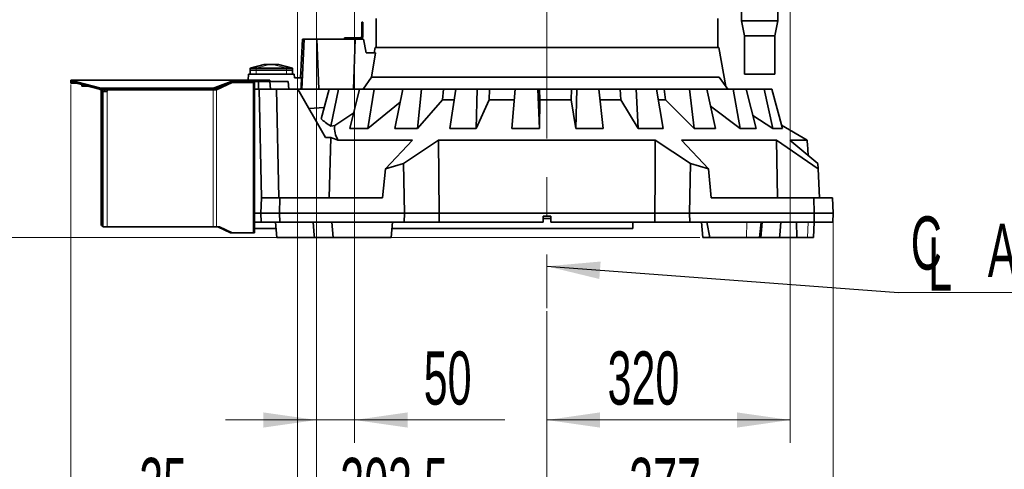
# Model space of a CAD drawing. Header units: millimetres. Extents: x 0 to 12429, y 0 to 8400.
# Tile 84 of 133: x 6373 to 7669, y 2835 to 3426. Entities that reach past the tile are written whole.
import ezdxf

# ---------------------------------------------------------------- set-up
doc = ezdxf.new("R2010")
doc.units = ezdxf.units.MM
doc.header["$LTSCALE"] = 20
doc.linetypes.add('CENTERX2', pattern=[20.32, 12.7, -2.54, 2.54, -2.54])
doc.styles.add('SLDTEXTSTYLE0', font='TXT', dxfattribs={"width": 0.605})
doc.dimstyles.new('SLDDIMSTYLE1', dxfattribs={"dimtxt": 70, "dimasz": 70, "dimexe": 0, "dimexo": 0.0625, "dimgap": 17.5, "dimtad": 1, "dimdec": 0, "dimrnd": 1e-09, "dimzin": 12, "dimdsep": 46, "dimtxsty": 'SLDTEXTSTYLE0', "dimsah": 1, "dimcen": 0.09, "dimadec": 0, "dimazin": 3, "dimtfac": 1, "dimtofl": 0, "dimtmove": 0, "dimatfit": 3, "dimfxl": 1, "dimfrac": 2, "dimtolj": 1, "dimtzin": 12, "dimarcsym": 0})
doc.dimstyles.new('SLDDIMSTYLE2', dxfattribs={"dimtxt": 70, "dimasz": 70, "dimexe": 0, "dimexo": 0.0625, "dimgap": 17.5, "dimtad": 1, "dimdec": 1, "dimrnd": 1e-09, "dimzin": 12, "dimdsep": 46, "dimtxsty": 'SLDTEXTSTYLE0', "dimsah": 1, "dimcen": 0.09, "dimadec": 0, "dimazin": 3, "dimtfac": 1, "dimtmove": 0, "dimatfit": 0, "dimfxl": 1, "dimfrac": 2, "dimtolj": 1, "dimtzin": 12, "dimarcsym": 0})
doc.dimstyles.new('SLDDIMSTYLE3', dxfattribs={"dimtxt": 70, "dimasz": 70, "dimexe": 0, "dimexo": 0.0625, "dimgap": 17.5, "dimtad": 1, "dimdec": 1, "dimrnd": 1e-09, "dimzin": 12, "dimdsep": 46, "dimtxsty": 'SLDTEXTSTYLE0', "dimsah": 1, "dimcen": 0.09, "dimadec": 0, "dimazin": 3, "dimtfac": 1, "dimtofl": 0, "dimtmove": 0, "dimatfit": 3, "dimfxl": 1, "dimfrac": 2, "dimtolj": 1, "dimtzin": 12, "dimarcsym": 0})
doc.dimstyles.new('SLDDIMSTYLE5', dxfattribs={"dimtxt": 0.18, "dimasz": 70, "dimexe": 0, "dimexo": 0.0625, "dimgap": 0, "dimtad": 0, "dimtih": 1, "dimtoh": 1, "dimdec": 0, "dimrnd": 1e-09, "dimzin": 0, "dimdsep": 46, "dimtxsty": 'Standard', "dimsah": 1, "dimcen": 0.09, "dimadec": 0, "dimazin": 0, "dimtfac": 70, "dimtdec": 0, "dimtofl": 0, "dimtmove": 0, "dimatfit": 3, "dimfxl": 1, "dimfrac": 2, "dimtolj": 1, "dimtzin": 0, "dimarcsym": 0})

# ---------------------------------------------------------------- blocks, each defined once
blk = doc.blocks.new('_D_1')
at = {"color": 7, "linetype": 'Continuous', "lineweight": 0}
for p, q in [((7177, 5440), (5750, 5440)), ((5780, 5440), (5780, 3139.6)), ((6707.4, 3139.6), (5750, 3139.6))]:
    blk.add_line(p, q, dxfattribs=at)
at = {"color": 7, "linetype": 'Continuous', "lineweight": 18}
for points in [[(5780, 5440), (5770, 5370), (5790, 5370)], [(5780, 3139.6), (5790, 3209.6), (5770, 3209.6)]]:
    blk.add_solid(points, dxfattribs=at)
at = {"color": 7, "linetype": 'Continuous', "lineweight": 18, "insert": (5689.8, 4255.1), "char_height": 70, "attachment_point": 1, "rotation": 90, "style": 'SLDTEXTSTYLE0'}
blk.add_mtext('*)', dxfattribs=at)
blk = doc.blocks.new('_D_5')
at = {"color": 7, "linetype": 'Continuous', "lineweight": 0}
for p, q in [((7383, 3919.6), (5890, 3919.6)), ((5920, 3919.6), (5920, 3139.6)), ((7268.3, 3139.6), (5890, 3139.6))]:
    blk.add_line(p, q, dxfattribs=at)
at = {"color": 7, "linetype": 'Continuous', "lineweight": 18}
for points in [[(5920, 3919.6), (5910, 3849.6), (5930, 3849.6)], [(5920, 3139.6), (5930, 3209.6), (5910, 3209.6)]]:
    blk.add_solid(points, dxfattribs=at)
at = {"color": 7, "linetype": 'Continuous', "lineweight": 18, "insert": (5829.8, 3449.4), "char_height": 70, "attachment_point": 1, "rotation": 90, "style": 'SLDTEXTSTYLE0'}
blk.add_mtext('780', dxfattribs=at)
blk = doc.blocks.new('_D_9')
at = {"color": 7, "linetype": 'Continuous', "lineweight": 0}
for p, q in [((7387, 5050.6), (7387, 2869.6)), ((7067, 3042.8), (7067, 2869.6)), ((7387, 2899.6), (7067, 2899.6))]:
    blk.add_line(p, q, dxfattribs=at)
at = {"color": 7, "linetype": 'Continuous', "lineweight": 18}
for points in [[(7067, 2899.6), (7137, 2889.6), (7137, 2909.6)], [(7387, 2899.6), (7317, 2909.6), (7317, 2889.6)]]:
    blk.add_solid(points, dxfattribs=at)
at = {"color": 7, "linetype": 'Continuous', "lineweight": 18, "insert": (7146.8, 2989.8), "char_height": 70, "attachment_point": 1, "style": 'SLDTEXTSTYLE0'}
blk.add_mtext('320', dxfattribs=at)
blk = doc.blocks.new('_D_12')
at = {"color": 7, "linetype": 'Continuous', "lineweight": 0}
for p, q in [((6801, 3639.5), (6030, 3639.5)), ((6060, 3139.6), (6060, 3639.5)), ((6707.4, 3139.6), (6030, 3139.6))]:
    blk.add_line(p, q, dxfattribs=at)
at = {"color": 7, "linetype": 'Continuous', "lineweight": 18}
for points in [[(6060, 3639.5), (6050, 3569.5), (6070, 3569.5)], [(6060, 3139.6), (6070, 3209.6), (6050, 3209.6)]]:
    blk.add_solid(points, dxfattribs=at)
at = {"color": 7, "linetype": 'Continuous', "lineweight": 18, "insert": (5969.8, 3309.3), "char_height": 70, "attachment_point": 1, "rotation": 90, "style": 'SLDTEXTSTYLE0'}
blk.add_mtext('500', dxfattribs=at)
blk = doc.blocks.new('_D_20')
at = {"color": 7, "linetype": 'Continuous', "lineweight": 0}
for p, q in [((6763.5, 3627), (6763.5, 2729.6)), ((7067, 3042.8), (7067, 2729.6)), ((6763.5, 2759.6), (7067, 2759.6))]:
    blk.add_line(p, q, dxfattribs=at)
at = {"color": 7, "linetype": 'Continuous', "lineweight": 18}
for points in [[(6763.5, 2759.6), (6833.5, 2749.6), (6833.5, 2769.6)], [(7067, 2759.6), (6997, 2769.6), (6997, 2749.6)]]:
    blk.add_solid(points, dxfattribs=at)
at = {"color": 7, "linetype": 'Continuous', "lineweight": 18, "insert": (6794.9, 2849.8), "char_height": 70, "attachment_point": 1, "style": 'SLDTEXTSTYLE0'}
blk.add_mtext('303,5', dxfattribs=at)
blk = doc.blocks.new('_D_21')
at = {"color": 7, "linetype": 'Continuous', "lineweight": 0}
for p, q in [((7444, 3167.6), (7444, 2729.6)), ((7067, 3042.8), (7067, 2729.6)), ((7444, 2759.6), (7067, 2759.6))]:
    blk.add_line(p, q, dxfattribs=at)
at = {"color": 7, "linetype": 'Continuous', "lineweight": 18}
for points in [[(7067, 2759.6), (7137, 2749.6), (7137, 2769.6)], [(7444, 2759.6), (7374, 2769.6), (7374, 2749.6)]]:
    blk.add_solid(points, dxfattribs=at)
at = {"color": 7, "linetype": 'Continuous', "lineweight": 18, "insert": (7175.3, 2849.8), "char_height": 70, "attachment_point": 1, "style": 'SLDTEXTSTYLE0'}
blk.add_mtext('377', dxfattribs=at)
blk = doc.blocks.new('_D_22')
at = {"color": 7, "linetype": 'Continuous', "lineweight": 0}
for p, q in [((6440, 3340.6), (6440, 2589.6)), ((7444, 3167.6), (7444, 2589.6)), ((7444, 2619.6), (6440, 2619.6))]:
    blk.add_line(p, q, dxfattribs=at)
at = {"color": 7, "linetype": 'Continuous', "lineweight": 18}
for points in [[(6440, 2619.6), (6510, 2609.6), (6510, 2629.6)], [(7444, 2619.6), (7374, 2629.6), (7374, 2609.6)]]:
    blk.add_solid(points, dxfattribs=at)
at = {"color": 7, "linetype": 'Continuous', "lineweight": 18, "insert": (6835.1, 2709.8), "char_height": 70, "attachment_point": 1, "style": 'SLDTEXTSTYLE0'}
blk.add_mtext('1004', dxfattribs=at)
blk = doc.blocks.new('_D_23')
at = {"color": 7, "linetype": 'Continuous', "lineweight": 0}
for p, q in [((6763.5, 3627), (6763.5, 2869.6)), ((6813.5, 3627), (6813.5, 2869.6)), ((6763.5, 2899.6), (6643.5, 2899.6)), ((6763.5, 2899.6), (6813.5, 2899.6)), ((6813.5, 2899.6), (7011.6, 2899.6))]:
    blk.add_line(p, q, dxfattribs=at)
at = {"color": 7, "linetype": 'Continuous', "lineweight": 18}
for points in [[(6763.5, 2899.6), (6693.5, 2909.6), (6693.5, 2889.6)], [(6813.5, 2899.6), (6883.5, 2889.6), (6883.5, 2909.6)]]:
    blk.add_solid(points, dxfattribs=at)
at = {"color": 7, "linetype": 'Continuous', "lineweight": 18, "insert": (6904.7, 2989.8), "char_height": 70, "attachment_point": 1, "style": 'SLDTEXTSTYLE0'}
blk.add_mtext('50', dxfattribs=at)
blk = doc.blocks.new('_D_24')
at = {"color": 7, "linetype": 'Continuous', "lineweight": 0}
for p, q in [((6738.5, 3687), (6738.5, 2729.6)), ((6763.5, 3627), (6763.5, 2729.6)), ((6738.5, 2759.6), (6530, 2759.6)), ((6738.5, 2759.6), (6763.5, 2759.6)), ((6763.5, 2759.6), (6883.5, 2759.6))]:
    blk.add_line(p, q, dxfattribs=at)
at = {"color": 7, "linetype": 'Continuous', "lineweight": 18}
for points in [[(6738.5, 2759.6), (6668.5, 2769.6), (6668.5, 2749.6)], [(6763.5, 2759.6), (6833.5, 2749.6), (6833.5, 2769.6)]]:
    blk.add_solid(points, dxfattribs=at)
at = {"color": 7, "linetype": 'Continuous', "lineweight": 18, "insert": (6530, 2849.8), "char_height": 70, "attachment_point": 1, "style": 'SLDTEXTSTYLE0'}
blk.add_mtext('25', dxfattribs=at)
blk = doc.blocks.new('SW_SYMBOL_MOD_CL')
at = {"color": 0, "linetype": 'Continuous', "lineweight": 0, "char_height": 15515, "attachment_point": 5, "style": 'SLDTEXTSTYLE0'}
for s, insert in [('C', (8000, 12000)), ('L', (12000, 6000))]:
    blk.add_mtext(s, dxfattribs=dict(at, insert=insert))
blk = doc.blocks.new('SW_NOTE_0_4')
at = {"color": 0, "linetype": 'Continuous', "lineweight": 0}
for p, q in [((0, 0), (331.1, 0)), ((331.1, 0), (0, 0)), ((0, 0), (331.1, 0)), ((331.1, 0), (0, 0)), ((0, 0), (331.1, 0)), ((331.1, 0), (0, 0))]:
    blk.add_line(p, q, dxfattribs=at)
at = {"color": 0, "linetype": 'Continuous', "lineweight": 0, "xscale": 0.004511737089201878, "yscale": 0.004511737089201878, "zscale": 0.004511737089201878}
blk.add_blockref('SW_SYMBOL_MOD_CL', (0.4, 10.5), dxfattribs=at)
at = {"color": 0, "linetype": 'Continuous', "lineweight": 0, "insert": (117.5, 90.6), "char_height": 70, "attachment_point": 1, "style": 'SLDTEXTSTYLE0'}
blk.add_mtext('Axis 1', dxfattribs=at)

msp = doc.modelspace()

# ---------------------------------------------------------------- linework, layer by layer
at = {"color": 7, "linetype": 'CENTERX2', "lineweight": 18}
msp.add_line((7067.001609, 3523.579774), (7067.001609, 3046.777006), dxfattribs=at)
at = {"color": 7, "linetype": 'Continuous', "lineweight": 35}
for p, q in [((7323.001609, 3491.846889), (7323.001609, 3424.579774)), ((7371.001609, 3424.579774), (7371.001609, 3491.846889)), ((6842.001609, 3427.579774), (6842.001609, 3389.579774)), ((7292.001609, 3389.579774), (7292.001609, 3427.579774)), ((7323.001609, 3424.579774), (7327.001609, 3404.579774)), ((7371.001609, 3424.579774), (7323.001609, 3424.579774)), ((7367.001609, 3404.579774), (7371.001609, 3424.579774)), ((6823.001609, 3422.579774), (6824.501609, 3422.579774)), ((6823.001609, 3420.079774), (6823.001609, 3422.579774)), ((6824.501609, 3420.079774), (6823.001609, 3420.079774)), ((6823.001609, 3404.079774), (6823.001609, 3420.079774)), ((6824.501609, 3422.579774), (6824.501609, 3420.079774)), ((6824.501609, 3404.079774), (6824.501609, 3420.079774)), ((6745.001609, 3400.579774), (6742.328813, 3349.579774)), ((6744.002558, 3334.579774), (6747.074728, 3400.579774)), ((6745.001609, 3400.579774), (6747.074728, 3400.579774)), ((6747.074728, 3400.579774), (6763.969075, 3400.579774)), ((6766.627793, 3334.579774), (6763.969075, 3400.579774)), ((6763.969075, 3400.579774), (6814.227465, 3400.579774)), ((6800.501609, 3400.579774), (6800.501609, 3402.079774)), ((6800.501609, 3402.079774), (6804.501609, 3402.079774)), ((6804.501609, 3402.079774), (6804.501609, 3400.579774)), ((6804.501609, 3402.079774), (6821.001609, 3402.079774)), ((6812.380243, 3334.579774), (6814.227465, 3400.579774)), ((6814.227465, 3400.579774), (6825.512475, 3400.579774)), ((6828.777064, 3382.579774), (6825.512475, 3400.579774)), ((7327.001609, 3404.579774), (7327.001609, 3354.579774)), ((7367.001609, 3404.579774), (7327.001609, 3404.579774)), ((7367.001609, 3354.579774), (7367.001609, 3404.579774)), ((6840.699593, 3389.579774), (6839.465305, 3382.579774)), ((6840.699593, 3389.579774), (7293.303626, 3389.579774)), ((7302.332835, 3338.372583), (7293.303626, 3389.579774)), ((6841.154509, 3382.579774), (6828.777064, 3382.579774)), ((6841.154509, 3382.579774), (6835.719959, 3350.336698)), ((6675.991609, 3354.579774), (6675.991609, 3359.579774)), ((6675.991609, 3359.579774), (6683.991609, 3359.579774)), ((6694.501609, 3367.079774), (6676.001609, 3362.079774)), ((6676.001609, 3362.079774), (6684.001609, 3362.079774)), ((6676.001609, 3362.079774), (6676.001609, 3359.579774)), ((6683.991609, 3359.579774), (6724.011609, 3359.579774)), ((6684.001609, 3362.079774), (6724.001609, 3362.079774)), ((6694.501611, 3367.079774), (6694.754246, 3367.079774)), ((6694.754246, 3367.079774), (6701.825314, 3367.079774)), ((6701.825314, 3367.079774), (6706.177905, 3367.079774)), ((6706.177905, 3367.079774), (6713.248973, 3367.079774)), ((6713.248973, 3367.079774), (6713.501609, 3367.079774)), ((6732.001609, 3362.079774), (6713.501609, 3367.079774)), ((6724.001609, 3362.079774), (6732.001609, 3362.079774)), ((6724.011609, 3359.579774), (6732.011609, 3359.579774)), ((6732.001609, 3362.079774), (6732.001609, 3359.579774)), ((6732.011609, 3359.579774), (6732.011609, 3354.579774)), ((6440.001609, 3344.579774), (6440.001609, 3346.579774)), ((6440.001609, 3346.579774), (6442.809606, 3346.579774)), ((6442.809606, 3346.579774), (6443.658497, 3346.205005)), ((6442.809606, 3346.579774), (6655.001609, 3346.579774)), ((6442.809606, 3346.579774), (6442.809606, 3344.579774)), ((6443.658497, 3344.392389), (6443.658497, 3346.205005)), ((6630.275289, 3336.921659), (6654.512383, 3346.205005)), ((6654.512383, 3344.392389), (6654.512383, 3346.205005)), ((6655.001609, 3346.579774), (6655.001609, 3344.579774)), ((6655.001609, 3346.579774), (6689.072677, 3346.579774)), ((6673.442195, 3346.579774), (6674.001609, 3354.579774)), ((6734.001609, 3354.579774), (6674.001609, 3354.579774)), ((6689.072677, 3346.579774), (6692.001609, 3346.579774)), ((6692.001609, 3346.579774), (6692.001609, 3344.579774)), ((6692.001609, 3346.579774), (6694.930542, 3346.579774)), ((6694.930542, 3346.579774), (6699.072677, 3346.579774)), ((6699.072677, 3346.579774), (6702.001609, 3346.579774)), ((6702.001609, 3346.579774), (6702.001609, 3344.579774)), ((6734.351244, 3349.579774), (6734.001609, 3354.579774)), ((6743.750431, 3349.579774), (6734.351244, 3349.579774)), ((6824.869879, 3334.579774), (6835.719959, 3350.336698)), ((6835.719959, 3350.336698), (7293.931707, 3350.336698)), ((7293.931707, 3350.336698), (7304.996122, 3334.579774)), ((7367.001609, 3354.579774), (7327.001609, 3354.579774)), ((6442.809606, 3344.579774), (6440.001609, 3344.579774)), ((6440.001609, 3342.579774), (6440.001609, 3344.579774)), ((6447.761869, 3342.579774), (6440.001609, 3342.579774)), ((6442.809606, 3344.579774), (6443.658497, 3344.392389)), ((6449.401631, 3343.909501), (6477.569582, 3336.46932)), ((6449.401631, 3342.096886), (6477.569582, 3334.656704)), ((6454.476609, 3340.756399), (6454.476609, 3338.499774)), ((6463.020018, 3338.499774), (6454.476609, 3338.499774)), ((6480.001609, 3333.683935), (6480.001609, 3334.191852)), ((6480.001609, 3333.683935), (6480.001609, 3157.579774)), ((6482.001609, 3334.030266), (6482.001609, 3333.683935)), ((6482.001609, 3333.683935), (6482.001609, 3157.579774)), ((6482.869572, 3335.826933), (6623.55986, 3335.826933)), ((6482.869572, 3334.014317), (6623.55986, 3334.014317)), ((6485.001609, 3334.014317), (6485.001609, 3331.579774)), ((6627.381494, 3333.579774), (6489.001609, 3333.579774)), ((6627.381494, 3333.579774), (6631.624135, 3333.579774)), ((6643.45804, 3340.15833), (6629.502814, 3333.579774)), ((6630.275289, 3335.109044), (6654.512383, 3344.392389)), ((6652.293042, 3343.32319), (6631.624135, 3333.579774)), ((6652.390795, 3343.579774), (6653.411076, 3343.579774)), ((6680.24293, 3343.579774), (6653.411076, 3343.579774)), ((6654.512383, 3344.392389), (6655.001609, 3344.579774)), ((6655.001609, 3344.579774), (6689.072677, 3344.579774)), ((6679.000289, 3344.579774), (6679.000289, 3343.579774)), ((6680.24293, 3343.579774), (6682.000289, 3343.579774)), ((6681.978846, 3344.579774), (6681.978846, 3343.579774)), ((6682.000289, 3344.579774), (6682.000289, 3343.579774)), ((6682.000289, 3343.579774), (6682.000289, 3145.579774)), ((6682.001609, 3334.579774), (6682.001609, 3171.579774)), ((6682.001609, 3334.579774), (6688.001609, 3334.579774)), ((6687.001609, 3344.579774), (6687.001609, 3334.579774)), ((6688.001609, 3334.579774), (6691.105855, 3191.579774)), ((6710.989258, 3334.579774), (6688.001609, 3334.579774)), ((6692.001609, 3344.579774), (6689.072677, 3344.579774)), ((6694.930542, 3344.579774), (6692.001609, 3344.579774)), ((6694.930542, 3344.579774), (6699.072677, 3344.579774)), ((6702.001609, 3344.579774), (6699.072677, 3344.579774)), ((6702.876496, 3334.579774), (6702.001609, 3344.579774)), ((6726.001609, 3344.579774), (6702.001609, 3344.579774)), ((6714.093504, 3191.579774), (6710.989258, 3334.579774)), ((6738.917444, 3334.579774), (6710.989258, 3334.579774)), ((6726.876496, 3334.579774), (6726.001609, 3344.579774)), ((6775.476264, 3271.25804), (6738.917444, 3334.579774)), ((6738.917444, 3334.579774), (6780.084053, 3334.579774)), ((6780.084053, 3334.579774), (6769.635171, 3295.54584)), ((6792.655442, 3334.579774), (6780.084053, 3334.579774)), ((6782.33546, 3286.025941), (6792.655442, 3334.579774)), ((6792.655442, 3334.579774), (6820.240989, 3334.579774)), ((6820.240989, 3334.579774), (6807.6061, 3282.974255)), ((6839.361632, 3334.579774), (6820.240989, 3334.579774)), ((6831.051802, 3282.974255), (6839.361632, 3334.579774)), ((6839.361632, 3334.579774), (6877.214253, 3334.579774)), ((6877.214253, 3334.579774), (6866.617192, 3282.974255)), ((6901.58111, 3334.579774), (6877.214253, 3334.579774)), ((6896.495794, 3282.974255), (6901.58111, 3334.579774)), ((6901.58111, 3334.579774), (6930.929908, 3334.579774)), ((6929.545313, 3320.539953), (6930.929908, 3334.579774)), ((6930.929908, 3334.579774), (6947.118125, 3334.579774)), ((6947.121211, 3334.579774), (6939.284151, 3282.974255)), ((6975.073721, 3334.579774), (6947.121211, 3334.579774)), ((6973.559476, 3282.974255), (6975.073721, 3334.579774)), ((6975.073721, 3334.579774), (6991.383508, 3334.579774)), ((6990.970941, 3320.539953), (6991.383508, 3334.579774)), ((6991.383508, 3334.579774), (7025.180811, 3334.579774)), ((7025.197821, 3334.579774), (7020.654844, 3282.974255)), ((7054.831067, 3334.579774), (7025.197821, 3334.579774)), ((7054.831067, 3334.579774), (7056.990356, 3334.579774)), ((7056.991084, 3282.974255), (7054.831067, 3334.579774)), ((7057.577932, 3320.539953), (7056.990356, 3334.579774)), ((7056.990356, 3334.579774), (7099.182347, 3334.579774)), ((7098.927057, 3320.539953), (7099.182347, 3334.579774)), ((7099.182347, 3334.579774), (7106.12329, 3334.579774)), ((7106.12329, 3334.579774), (7105.183993, 3282.974255)), ((7135.417814, 3334.579774), (7106.12329, 3334.579774)), ((7141.104893, 3282.974255), (7135.417814, 3334.579774)), ((7135.417814, 3334.579774), (7163.557007, 3334.579774)), ((7164.300062, 3320.539953), (7163.557007, 3334.579774)), ((7163.557007, 3334.579774), (7184.382681, 3334.579774)), ((7184.382681, 3334.579774), (7187.111075, 3282.974255)), ((7211.342111, 3334.579774), (7184.382681, 3334.579774)), ((7220.168686, 3282.974255), (7211.342111, 3334.579774)), ((7211.437399, 3334.579774), (7221.351576, 3334.579774)), ((7223.042339, 3320.539953), (7221.351576, 3334.579774)), ((7221.351576, 3334.579774), (7254.642746, 3334.579774)), ((7254.642746, 3334.579774), (7260.852896, 3282.974255)), ((7277.429841, 3334.579774), (7254.642746, 3334.579774)), ((7288.794396, 3282.974255), (7277.429841, 3334.579774)), ((7277.429841, 3334.579774), (7312.115377, 3334.579774)), ((7312.115377, 3334.579774), (7321.384071, 3282.974255)), ((7329.177234, 3334.579774), (7312.115377, 3334.579774)), ((7342.305294, 3282.974255), (7329.177234, 3334.579774)), ((7329.177234, 3334.579774), (7352.883911, 3334.579774)), ((7352.883911, 3334.579774), (7364.579503, 3282.974255)), ((7363.057792, 3334.579774), (7352.883911, 3334.579774)), ((7377.0547, 3282.974255), (7363.057792, 3334.579774)), ((6482.001609, 3331.579774), (6487.001609, 3331.579774)), ((6929.545313, 3320.539953), (6896.495794, 3282.974255)), ((6944.926999, 3320.539953), (6929.545313, 3320.539953)), ((6990.970941, 3320.539953), (6973.559476, 3282.974255)), ((7023.933152, 3320.539953), (6990.970941, 3320.539953)), ((7057.577932, 3320.539953), (7056.991084, 3282.974255)), ((7098.927057, 3320.539953), (7057.577932, 3320.539953)), ((7105.183993, 3282.974255), (7098.927057, 3320.539953)), ((7164.300062, 3320.539953), (7137.012475, 3320.539953)), ((7187.111075, 3282.974255), (7164.300062, 3320.539953)), ((7223.042339, 3320.539953), (7213.839744, 3320.539953)), ((7260.852896, 3282.974255), (7223.042339, 3320.539953)), ((6773.60797, 3310.387042), (6753.644666, 3309.071476)), ((6873.702497, 3317.478243), (6831.051802, 3282.974255)), ((7321.384071, 3282.974255), (7282.369214, 3312.150483)), ((6812.629094, 3303.490003), (6787.480523, 3286.815554)), ((7364.579503, 3282.974255), (7338.020324, 3299.818181)), ((6787.480523, 3286.815554), (6782.33546, 3286.025941)), ((6807.6061, 3282.974255), (6831.051802, 3282.974255)), ((6866.617192, 3282.974255), (6896.495794, 3282.974255)), ((6939.284151, 3282.974255), (6973.559476, 3282.974255)), ((7020.654844, 3282.974255), (7056.991084, 3282.974255)), ((7105.183993, 3282.974255), (7141.104893, 3282.974255)), ((7187.111075, 3282.974255), (7220.168686, 3282.974255)), ((7260.852896, 3282.974255), (7288.794396, 3282.974255)), ((7321.384071, 3282.974255), (7342.305294, 3282.974255)), ((7364.579503, 3282.974255), (7377.0547, 3282.974255)), ((7375.834709, 3287.472269), (7409.626937, 3267.670103)), ((6775.476264, 3271.25804), (6782.524933, 3271.25804)), ((6780.389848, 3191.579774), (6782.524933, 3271.25804)), ((6791.695788, 3267.670103), (6889.714793, 3267.670103)), ((6889.714793, 3267.670103), (6854.203872, 3230.014514)), ((6878.125704, 3236.971002), (6924.340154, 3267.670103)), ((6925.001661, 3171.579774), (6924.340154, 3267.670103)), ((6924.340154, 3267.670103), (7209.663065, 3267.670103)), ((7209.663065, 3267.670103), (7255.877515, 3236.971002)), ((7244.288426, 3267.670103), (7369.167384, 3267.670103)), ((7279.799347, 3230.014514), (7244.288426, 3267.670103)), ((7369.167384, 3267.670103), (7423.939174, 3230.014514)), ((7369.167384, 3267.670103), (7370.539864, 3191.579774)), ((7386.974233, 3267.670103), (7409.626937, 3267.670103)), ((7423.5746, 3236.971002), (7386.974233, 3267.670103)), ((6854.203872, 3230.014514), (6850.627303, 3191.579774)), ((6854.203872, 3230.014514), (6878.125704, 3236.971002)), ((6878.125704, 3236.971002), (6879.266191, 3171.579774)), ((7255.877515, 3236.971002), (7254.737028, 3171.579774)), ((7255.877515, 3236.971002), (7279.799347, 3230.014514)), ((7279.799347, 3230.014514), (7283.375915, 3191.579774)), ((7423.939174, 3230.014514), (7423.5746, 3236.971002)), ((7423.939174, 3230.014514), (7425.953454, 3191.579774)), ((6690.001609, 3171.579774), (6691.049765, 3191.579774)), ((6691.049765, 3191.579774), (6715.43577, 3191.579774)), ((6715.43577, 3191.579774), (6715.001609, 3171.579774)), ((6715.43577, 3191.579774), (6850.627303, 3191.579774)), ((7283.375915, 3191.579774), (7418.567449, 3191.579774)), ((7419.001609, 3171.579774), (7418.567449, 3191.579774)), ((7418.567449, 3191.579774), (7442.953454, 3191.579774)), ((7442.953454, 3191.579774), (7444.001609, 3171.579774)), ((6690.001609, 3171.579774), (6682.001609, 3171.579774)), ((6682.001609, 3171.579774), (6682.001609, 3159.579774)), ((6690.630503, 3159.579774), (6690.001609, 3171.579774)), ((6715.001609, 3171.579774), (6690.001609, 3171.579774)), ((6715.001609, 3171.579774), (6715.262106, 3159.579774)), ((6715.001609, 3171.579774), (6879.266191, 3171.579774)), ((6879.266191, 3171.579774), (6879.0569, 3159.579774)), ((6879.266191, 3171.579774), (6925.001661, 3171.579774)), ((6924.917823, 3159.579774), (6925.001661, 3171.579774)), ((6925.001661, 3171.579774), (7209.001558, 3171.579774)), ((7062.001609, 3167.579774), (7072.001609, 3167.579774)), ((7062.001609, 3167.579774), (7062.001609, 3159.579774)), ((7072.001609, 3164.579774), (7062.001609, 3164.579774)), ((7072.001609, 3159.579774), (7072.001609, 3167.579774)), ((7209.001558, 3171.579774), (7209.085396, 3159.579774)), ((7209.001558, 3171.579774), (7254.737028, 3171.579774)), ((7254.737028, 3171.579774), (7254.946319, 3159.579774)), ((7254.737028, 3171.579774), (7419.001609, 3171.579774)), ((7418.741113, 3159.579774), (7419.001609, 3171.579774)), ((7444.001609, 3171.579774), (7419.001609, 3171.579774)), ((7444.001609, 3171.579774), (7443.372716, 3159.579774)), ((6482.001609, 3154.115672), (6482.001609, 3153.579774)), ((6488.001609, 3153.579774), (6482.001609, 3153.579774)), ((6482.013731, 3157.359907), (6482.013731, 3154.108702)), ((6627.381494, 3153.579774), (6488.001609, 3153.579774)), ((6631.624135, 3153.579774), (6627.381494, 3153.579774)), ((6635.866775, 3153.579774), (6631.624135, 3153.579774)), ((6633.745455, 3153.579774), (6650.171722, 3145.836357)), ((6635.866775, 3153.579774), (6652.293042, 3145.836357)), ((6710.368932, 3151.479774), (6682.000289, 3151.479774)), ((6682.001609, 3159.579774), (6690.630503, 3159.579774)), ((6715.262106, 3159.579774), (6690.630503, 3159.579774)), ((6709.660273, 3159.579774), (6711.410047, 3139.579774)), ((6879.0569, 3159.579774), (6715.262106, 3159.579774)), ((6760.582667, 3142.525533), (6759.147192, 3159.579774)), ((6783.497038, 3159.579774), (6785.246811, 3139.579774)), ((6861.747265, 3139.579774), (6863.497038, 3159.579774)), ((7180.001609, 3151.479774), (6862.78838, 3151.479774)), ((6924.917823, 3159.579774), (6879.0569, 3159.579774)), ((6924.917823, 3159.579774), (7062.001609, 3159.579774)), ((7072.001609, 3159.579774), (7209.085396, 3159.579774)), ((7180.001609, 3159.579774), (7180.001609, 3151.479774)), ((7254.946319, 3159.579774), (7209.085396, 3159.579774)), ((7418.741113, 3159.579774), (7254.946319, 3159.579774)), ((7270.506181, 3159.579774), (7272.255954, 3139.579774)), ((7277.594217, 3159.579774), (7281.291784, 3139.579774)), ((7346.95102, 3139.579774), (7348.858695, 3159.579774)), ((7348.756408, 3139.579774), (7350.506181, 3159.579774)), ((7373.420552, 3142.525533), (7374.856027, 3159.579774)), ((7395.70449, 3159.579774), (7395.955594, 3139.579774)), ((7417.901783, 3139.579774), (7418.949939, 3159.579774)), ((7443.372716, 3159.579774), (7418.741113, 3159.579774)), ((6653.411076, 3145.579774), (6651.289756, 3145.579774)), ((6653.411076, 3145.579774), (6680.24293, 3145.579774)), ((6682.000289, 3145.579774), (6680.24293, 3145.579774)), ((6760.830615, 3139.579774), (6711.410047, 3139.579774)), ((6760.570799, 3142.524495), (6760.828429, 3139.579774)), ((6785.246811, 3139.579774), (6760.828429, 3139.579774)), ((6861.747265, 3139.579774), (6785.246811, 3139.579774)), ((7281.291784, 3139.579774), (7272.255954, 3139.579774)), ((7281.291784, 3139.579774), (7329.727221, 3139.579774)), ((7329.727221, 3139.579774), (7346.95102, 3139.579774)), ((7348.756408, 3139.579774), (7346.95102, 3139.579774)), ((7373.17479, 3139.579774), (7348.756408, 3139.579774)), ((7395.955594, 3139.579774), (7373.172604, 3139.579774)), ((7373.17479, 3139.579774), (7373.43242, 3142.524495)), ((7395.955594, 3139.579774), (7409.868419, 3139.579774)), ((7409.868419, 3139.579774), (7417.901783, 3139.579774))]:
    msp.add_line(p, q, dxfattribs=at)
at = {"color": 8, "linetype": 'Continuous', "lineweight": 18}
for p, q in [((6676.001609, 3362.079774), (6694.754246, 3367.079774)), ((6683.991609, 3359.579774), (6683.991609, 3354.579774)), ((6684.001609, 3362.079774), (6701.825314, 3367.079774)), ((6684.001609, 3362.079774), (6684.001609, 3359.579774)), ((6724.001609, 3362.079774), (6706.177905, 3367.079774)), ((6732.001609, 3362.079774), (6713.248973, 3367.079774)), ((6724.001609, 3362.079774), (6724.001609, 3359.579774)), ((6724.011609, 3354.579774), (6724.011609, 3359.579774)), ((6443.658497, 3346.205005), (6654.512383, 3346.205005)), ((6689.072677, 3344.579774), (6689.072677, 3346.579774)), ((6694.930542, 3346.579774), (6694.930542, 3344.579774)), ((6699.072677, 3344.579774), (6699.072677, 3346.579774)), ((6449.401631, 3343.909501), (6449.401631, 3342.096886)), ((6477.569582, 3334.656704), (6477.569582, 3336.46932)), ((6482.001609, 3333.683935), (6480.001609, 3333.683935)), ((6482.869572, 3335.826933), (6482.869572, 3334.014317)), ((6488.001609, 3334.014317), (6488.001609, 3332.579774)), ((6488.001609, 3332.579774), (6488.001609, 3153.579774)), ((6623.55986, 3334.014317), (6623.55986, 3335.826933)), ((6627.381494, 3334.335106), (6627.381494, 3333.579774)), ((6627.381494, 3333.579774), (6627.381494, 3153.579774)), ((6629.502814, 3334.841606), (6629.502814, 3333.579774)), ((6630.275289, 3336.921659), (6630.275289, 3335.109044)), ((6631.624135, 3333.579774), (6631.624135, 3153.579774)), ((6652.293042, 3343.32319), (6651.720903, 3343.32319)), ((6678.121609, 3344.579774), (6678.121609, 3343.579774)), ((6680.24293, 3343.579774), (6680.24293, 3145.579774)), ((6482.001609, 3157.579774), (6480.001609, 3157.579774)), ((7329.727221, 3139.579774), (7330.364739, 3159.579774)), ((7409.868419, 3139.579774), (7410.700405, 3159.579774)), ((6650.171722, 3145.836357), (6652.293042, 3145.836357))]:
    msp.add_line(p, q, dxfattribs=at)
at = {"color": 7, "linetype": 'Continuous', "lineweight": 35, "flags": 128}
msp.add_lwpolyline([(7209.663065, 3267.670103), (7209.334528, 3219.537371), (7209.001558, 3171.579774)], dxfattribs=at)
at = {"color": 7, "linetype": 'Continuous', "lineweight": 35}
for centre, radius, start, end in [((6821.001609, 3404.079774), 3.5, 270, 0), ((6821.001609, 3404.079774), 2, 270, 0), ((6454.782275, 3365.70351), 22.448388, 240.295505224, 256.131780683), ((6454.782275, 3363.890894), 22.448388, 240.295505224, 256.131780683), ((6482.735116, 3356.902487), 21.075983, 255.812788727, 270.36552481), ((6482.735116, 3355.089872), 21.075983, 255.812788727, 270.36552481), ((6489.001609, 3332.579774), 1, 90, 180), ((6623.856023, 3355.154908), 19.330244, 269.122123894, 289.395319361), ((6623.856023, 3353.342292), 19.330244, 269.122123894, 289.395319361), ((6653.42253, 3340.965719), 2.614079, 90.251046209, 115.599544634), ((6484.001609, 3157.579774), 4, 180, 240.200294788), ((6484.001609, 3157.579774), 2, 180, 186.311457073), ((6651.30121, 3148.193828), 2.614079, 244.400455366, 269.748953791), ((6653.42253, 3148.193828), 2.614079, 244.400455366, 269.748953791)]:
    msp.add_arc(centre, radius, start, end, dxfattribs=at)
for centre, major_axis, ratio, start_param, end_param in [((7067.001609, -3599.487226), (0, 9851.127874), 0.0462945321, 0.7877973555, 0.7899432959), ((7067.001609, 3322.897556), (312.204616, 0), 0.2875955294, 3.4511355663, 3.5647583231), ((7067.001609, 3283.909263), (279.659481, 0), 0.3303721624, 3.1101312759, 3.3182747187), ((7067.001609, 3328.30036), (347.118527, 0), 0.2867777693, 3.7517854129, 3.7964782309), ((7139.892511, -369.100644), (-122.252125, 6182.856045), 0.0682328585, 5.3358578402, 5.339873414)]:
    msp.add_ellipse(centre, major_axis=major_axis, ratio=ratio, start_param=start_param, end_param=end_param, dxfattribs=at)
msp.add_open_spline([(6654.512383, 3346.205005), (6654.593921, 3346.31375), (6654.756996, 3346.531242), (6654.920072, 3346.563596), (6655.001609, 3346.579774)], degree=3, dxfattribs=at)
msp.add_open_spline([(6488.001609, 3332.579774), (6487.990561, 3332.467378), (6487.968465, 3332.242583), (6487.796194, 3331.94308), (6487.543335, 3331.717542), (6487.262039, 3331.597138), (6487.076803, 3331.584787), (6487.001609, 3331.579774)], degree=3, knots=[0, 0, 0, 0, 0.2140405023, 0.4280875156, 0.6418685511, 0.8546217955, 1, 1, 1, 1], dxfattribs=at)

# ---------------------------------------------------------------- block references
at = {"color": 7, "linetype": 'Continuous', "lineweight": 0}
msp.add_blockref('SW_NOTE_0_4', (7530, 3067.222222), dxfattribs=at)

# ---------------------------------------------------------------- dimensions: what is measured, and where the dimension line sits
at = {"color": 7, "linetype": 'Continuous', "lineweight": 18}
for base, p1, p2, dimstyle, picture, middle in [((5780.001584, 3139.579774), (7181.001609, 5439.97503), (6711.410047, 3139.579774), 'SLDDIMSTYLE1', '_D_1', (5780.001584, 4289.777402)), ((5920.001584, 3139.579774), (7387.001609, 3919.579774), (7272.255954, 3139.579774), 'SLDDIMSTYLE3', '_D_5', (5920.001584, 3529.579774)), ((6060.001584, 3639.479774), (6711.410047, 3139.579774), (6805.001609, 3639.479774), 'SLDDIMSTYLE1', '_D_12', (6060.001584, 3389.529774))]:
    dim = msp.add_linear_dim(base=base, p1=p1, p2=p2, angle=90, dimstyle=dimstyle, dxfattribs=at)
    dim.commit()
    dim.dimension.update_dxf_attribs({"geometry": picture, "text_midpoint": middle, "dimtype": 160})
for base, p1, p2, dimstyle, picture, middle in [((7067.001609, 2899.579774), (7387.001609, 5054.579774), (7067.001609, 3046.777006), 'SLDDIMSTYLE3', '_D_9', (7227.001609, 2899.579774)), ((6763.501609, 2759.579774), (6738.501609, 3690.979774), (6763.501609, 3630.979774), 'SLDDIMSTYLE2', '_D_24', (6583.430693, 2759.579774)), ((6813.501609, 2899.579774), (6763.501609, 3630.979774), (6813.501609, 3630.979774), 'SLDDIMSTYLE2', '_D_23', (6958.148951, 2899.579774)), ((7067.001609, 2759.579774), (6763.501609, 3630.979774), (7067.001609, 3046.777006), 'SLDDIMSTYLE3', '_D_20', (6915.251609, 2759.579774)), ((6440.001609, 2619.579774), (7444.001609, 3171.579774), (6440.001609, 3344.579774), 'SLDDIMSTYLE3', '_D_22', (6942.001609, 2619.579774)), ((7067.001609, 2759.579774), (7444.001609, 3171.579774), (7067.001609, 3046.777006), 'SLDDIMSTYLE3', '_D_21', (7255.501609, 2759.579774))]:
    dim = msp.add_linear_dim(base=base, p1=p1, p2=p2, dimstyle=dimstyle, dxfattribs=at)
    dim.commit()
    dim.dimension.update_dxf_attribs({"geometry": picture, "text_midpoint": middle, "dimtype": 160})

# ---------------------------------------------------------------- leaders
at = {"color": 7, "linetype": 'Continuous', "lineweight": 0}
msp.add_leader([(7066.974504, 3101.717377), (7530, 3067.222222)], dimstyle='SLDDIMSTYLE5', dxfattribs=at)

doc.saveas('drawing.dxf')
